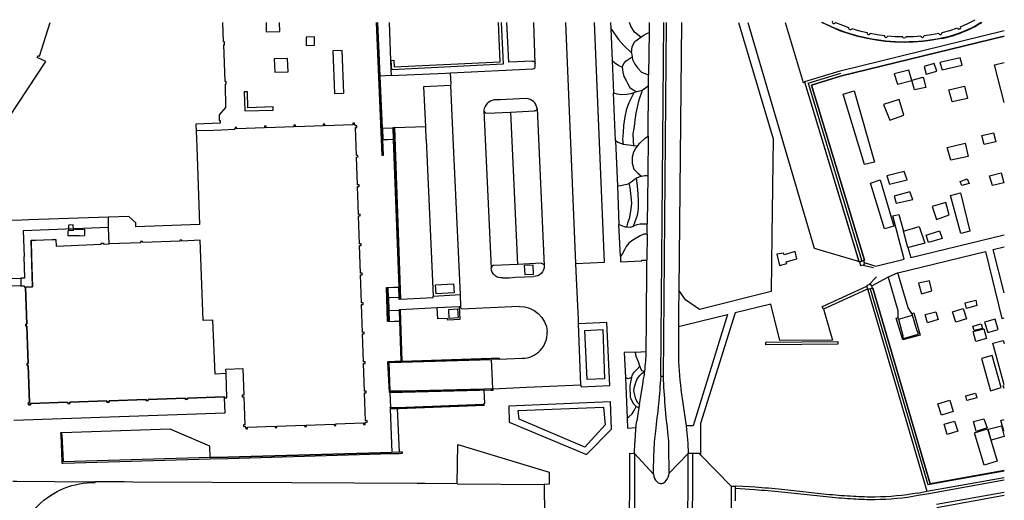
# Model space of a CAD drawing. Header units: metres. Extents: x 256351 to 256908, y 533292 to 533854.
# Tile 15 of 15: x 256723 to 256907, y 533764 to 533854. Entities that reach past the tile are written whole.
import ezdxf

# ---------------------------------------------------------------- set-up
doc = ezdxf.new("R2010")
doc.units = ezdxf.units.M
doc.header["$LTSCALE"] = 0.5
for name, color, linetype in [('G_BTD', 84, 'Continuous'), ('G_GBIP1', 8, 'Continuous'), ('G_OTD', 8, 'Continuous'), ('G_OWG', 9, 'Continuous'), ('G_PND', 1, 'Continuous'), ('G_SHD', 12, 'Continuous'), ('G_VGO', 84, 'Continuous'), ('G_WGD', 8, 'Continuous'), ('L_SHD', 12, 'RASTER')]:
    doc.layers.add(name, color=color, linetype=linetype)
doc.linetypes.add('RASTER', pattern='A,4,-1,[4,TOPOCAD.SHX,S=0.5,R=0,X=-0.5,Y=0],-1', length=6)

msp = doc.modelspace()

# ---------------------------------------------------------------- linework, layer by layer
at = {"layer": 'G_BTD'}
for points in [[(256833.834, 533852.305), (256834.406, 533851.525), (256835.278, 533850.257), (256836.308, 533849.187), (256837.734, 533847.761)], [(256839.438, 533850.693), (256838.289, 533851.644), (256837.615, 533852.793), (256837.349, 533853.459)], [(256866.41, 533853.459), (256869.756, 533842.244), (256870.104, 533842.345)], [(256837.734, 533847.761), (256837.813, 533848.95), (256838.368, 533849.9), (256839.438, 533850.693)], [(256839.438, 533850.693), (256840.072, 533851.168), (256840.706, 533851.485), (256840.987, 533851.574)], [(256870.104, 533842.345), (256870.072, 533842.452), (256876.679, 533844.447), (256907.272, 533851.938)], [(256881.028, 533809.021), (256881.193, 533809.076), (256871.318, 533841.784), (256876.943, 533843.483), (256907.272, 533850.909)], [(256835.991, 533845.106), (256836.308, 533845.78), (256836.744, 533846.295), (256837.259, 533846.691), (256837.826, 533847.069)], [(256837.734, 533847.761), (256837.826, 533847.069)], [(256837.826, 533847.069), (256837.893, 533846.572), (256838.368, 533845.7), (256838.923, 533844.908), (256839.596, 533844.195), (256840.547, 533843.799), (256840.916, 533843.655)], [(256895.687, 533844.6), (256899.43, 533845.467), (256899.104, 533846.877), (256895.308, 533845.956), (256895.687, 533844.6)], [(256835.991, 533845.106), (256835.357, 533845.383), (256834.525, 533845.899), (256834.089, 533846.278)], [(256835.991, 533845.106), (256836.11, 533844.155), (256836.308, 533843.402), (256836.704, 533842.61), (256837.021, 533841.976), (256837.378, 533841.342), (256838.012, 533840.906), (256838.685, 533840.51)], [(256892.737, 533843.838), (256894.711, 533844.383), (256894.223, 533845.793), (256892.367, 533845.238), (256892.737, 533843.838)], [(256907.272, 533838.548), (256905.504, 533845.522), (256907.272, 533846.015)], [(256887.39, 533841.942), (256890.04, 533842.616), (256889.505, 533844.545), (256886.739, 533843.84), (256887.39, 533841.942)], [(256890.556, 533840.879), (256890.067, 533842.701), (256892.175, 533843.22), (256892.65, 533841.346), (256890.556, 533840.879)], [(256840.898, 533841.617), (256840.31, 533841.183), (256839.676, 533840.787)], [(256880.285, 533808.807), (256880.221, 533808.836), (256870.104, 533842.345)], [(256897.586, 533838.634), (256896.935, 533840.858), (256899.863, 533841.563), (256900.46, 533839.285), (256897.586, 533838.634)], [(256834.34, 533840.325), (256835, 533840.114), (256835.872, 533839.995), (256836.823, 533840.074), (256837.655, 533840.193), (256838.193, 533840.359)], [(256836.213, 533830.687), (256836.11, 533831.674), (256836.228, 533832.902), (256836.308, 533834.249), (256836.506, 533835.834), (256836.823, 533837.34), (256837.259, 533838.489), (256838.193, 533840.359)], [(256839.676, 533840.787), (256839.042, 533838.766), (256838.764, 533837.657), (256838.527, 533836.508), (256838.368, 533835.2), (256838.21, 533834.012), (256837.972, 533832.664), (256838.051, 533831.396), (256838.083, 533830.402)], [(256838.685, 533840.51), (256838.193, 533840.359)], [(256839.676, 533840.787), (256838.685, 533840.51)], [(256881.207, 533826.92), (256877.248, 533840.098), (256879.255, 533840.695), (256883.051, 533827.408), (256881.207, 533826.92)], [(256885.926, 533835.217), (256888.583, 533836.139), (256887.657, 533839.064), (256884.787, 533838.146), (256885.926, 533835.217)], [(256838.879, 533830.467), (256839.256, 533830.909), (256840.302, 533831.923), (256840.814, 533832.253)], [(256903.551, 533830.662), (256903.124, 533832.369), (256905.287, 533832.831), (256905.735, 533831.184), (256903.551, 533830.662)], [(256836.213, 533830.687), (256835.23, 533831.067), (256834.72, 533831.349)], [(256838.083, 533830.402), (256837.227, 533830.529), (256836.213, 533830.687)], [(256838.879, 533830.467), (256838.527, 533830.053), (256838.115, 533829.229), (256837.829, 533828.31), (256837.829, 533827.169), (256838.178, 533826.091), (256838.907, 533825.362), (256839.551, 533824.748)], [(256838.083, 533830.402), (256838.879, 533830.467)], [(256897.314, 533827.733), (256896.664, 533830.12), (256900.026, 533830.933), (256900.568, 533828.438), (256897.314, 533827.733)], [(256839.551, 533824.748), (256839.478, 533824.728), (256838.59, 533824.379)], [(256839.551, 533824.748), (256840.175, 533824.918), (256840.748, 533824.883)], [(256885.871, 533823.286), (256889.18, 533824.1), (256888.637, 533825.673), (256885.383, 533824.805), (256885.871, 533823.286)], [(256905.124, 533823.015), (256904.527, 533824.805), (256906.756, 533825.382), (256907.239, 533823.503), (256905.124, 533823.015)], [(256835.076, 533822.937), (256835.705, 533823.016), (256837.1, 533823.333), (256837.236, 533823.431)], [(256837.236, 533823.431), (256837.417, 533822.636), (256837.607, 533820.956), (256837.702, 533819.688), (256837.512, 533818.229), (256837.259, 533816.803), (256836.973, 533816.01), (256836.787, 533815.243)], [(256837.236, 533823.431), (256837.893, 533823.904), (256838.59, 533824.379)], [(256838.59, 533824.379), (256838.78, 533822.953), (256838.907, 533821.431), (256838.939, 533820.195), (256838.939, 533818.737), (256838.748, 533817.437), (256838.368, 533816.264), (256837.998, 533815.406)], [(256884.949, 533814.935), (256882.346, 533823.449), (256884.136, 533824.1), (256886.72, 533815.446), (256884.949, 533814.935)], [(256899.375, 533823.015), (256899.104, 533823.774), (256900.406, 533824.263), (256900.785, 533823.395), (256899.375, 533823.015)], [(256887.119, 533819.707), (256890.21, 533820.412), (256889.668, 533821.876), (256886.739, 533821.009), (256887.119, 533819.707)], [(256899.213, 533814.067), (256897.26, 533821.171), (256899.158, 533821.659), (256900.894, 533814.501), (256899.213, 533814.067)], [(256894.657, 533816.67), (256897.043, 533817.538), (256896.393, 533819.87), (256893.844, 533819.11), (256894.657, 533816.67)], [(256836.787, 533815.243), (256836.593, 533815.25), (256835.896, 533815.472), (256835.38, 533815.741)], [(256837.998, 533815.406), (256838.178, 533815.472), (256838.78, 533815.757), (256839.351, 533815.852), (256839.921, 533815.852), (256840.668, 533815.852)], [(256840.651, 533813.969), (256840.048, 533813.918), (256839.319, 533813.665), (256838.59, 533813.221), (256837.956, 533812.841), (256837.227, 533812.27), (256836.72, 533811.668), (256836.403, 533811.002), (256835.959, 533810.241), (256835.631, 533809.811)], [(256837.998, 533815.406), (256837.481, 533815.218), (256836.787, 533815.243)], [(256888.465, 533814.534), (256891.403, 533815.368), (256892.488, 533812.277), (256889.407, 533811.456), (256889.329, 533811.441)], [(256893.173, 533812.422), (256892.701, 533813.772), (256895.223, 533814.569), (256895.687, 533813.145), (256893.173, 533812.422)], [(256890.073, 533799.16), (256889.34, 533800.204), (256887.411, 533806.703)], [(256885.613, 533805.947), (256887.448, 533799.678), (256887.442, 533798.387)], [(256891.826, 533802.842), (256893.78, 533803.356), (256893.349, 533805.256), (256891.312, 533804.794), (256891.826, 533802.842)], [(256881.827, 533803.582), (256881.867, 533803.593)], [(256881.827, 533803.582), (256892.88, 533765.956)], [(256882.615, 533803.824), (256882.785, 533803.869), (256893.449, 533767.341), (256907.272, 533769.85)], [(256901.979, 533801.599), (256902.205, 533800.616), (256900.255, 533800.104), (256899.982, 533801.14), (256901.979, 533801.599)], [(256805.558, 533800.393), (256805.67, 533798.039), (256803.397, 533797.92), (256803.39, 533798.229), (256801.57, 533798.135), (256801.457, 533800.192)], [(256892.955, 533797.411), (256892.568, 533798.954), (256894.523, 533799.444), (256894.96, 533798.034), (256892.955, 533797.411)], [(256898.266, 533797.55), (256897.665, 533799.474), (256899.62, 533800.096), (256900.234, 533798.164), (256898.266, 533797.55)], [(256901.677, 533795.969), (256901.463, 533796.773), (256903.023, 533797.187), (256903.227, 533796.342), (256901.677, 533795.969)], [(256905.606, 533798.054), (256903.644, 533797.499), (256904.219, 533795.578), (256906.144, 533796.155), (256905.606, 533798.054)], [(256902.025, 533793.924), (256901.503, 533795.754), (256903.466, 533796.291), (256903.963, 533794.477), (256902.025, 533793.924)], [(256907.316, 533785.82), (256905.151, 533793.593), (256907.134, 533794.087), (256907.272, 533793.531)], [(256839.25, 533789.301), (256839.034, 533790.144), (256838.59, 533791.127), (256838.49, 533791.952)], [(256904.741, 533784.726), (256906.757, 533785.318), (256905.036, 533791.28), (256903.081, 533790.74), (256904.741, 533784.726)], [(256837.702, 533787.228), (256837.893, 533787.703), (256838.241, 533788.211), (256838.685, 533788.718), (256839.25, 533789.301)], [(256839.25, 533789.301), (256839.319, 533789.035), (256839.604, 533788.496), (256840.196, 533788.392)], [(256837.702, 533787.228), (256837.1, 533786.943), (256836.57, 533787.184)], [(256837.702, 533787.228), (256837.512, 533786.309), (256837.417, 533785.675), (256837.417, 533784.977), (256837.481, 533784.058), (256837.481, 533783.519), (256837.766, 533782.822), (256838.115, 533782.283), (256838.59, 533781.776)], [(256900.335, 533782.915), (256900.108, 533783.786), (256901.933, 533784.258), (256902.204, 533783.407), (256900.335, 533782.915)], [(256907.272, 533785.116), (256907.127, 533785.668), (256907.272, 533785.706)], [(256895.564, 533780.176), (256894.905, 533782.278), (256897.141, 533782.965), (256897.784, 533780.872), (256895.564, 533780.176)], [(256836.911, 533779.637), (256837.227, 533779.842), (256837.861, 533780.444), (256838.241, 533781.047), (256838.59, 533781.776)], [(256838.59, 533781.776), (256839.1, 533781.578)], [(256896.67, 533776.571), (256896.088, 533778.479), (256898.036, 533779.073), (256898.636, 533777.201), (256896.67, 533776.571)], [(256902.045, 533777.104), (256901.56, 533778.983), (256903.517, 533779.488), (256904.089, 533777.796), (256902.045, 533777.104)], [(256907.272, 533777.24), (256907.212, 533777.224), (256906.681, 533779.193), (256907.272, 533779.353)], [(256903.554, 533770.835), (256901.775, 533776.863), (256904.198, 533777.59), (256906.008, 533771.559), (256903.554, 533770.835)], [(256904.881, 533775.495), (256904.289, 533777.562), (256906.773, 533778.191), (256907.282, 533776.183), (256904.881, 533775.495)]]:
    msp.add_lwpolyline(points, dxfattribs=at)
at = {"layer": 'G_GBIP1'}
for points in [[(256873.349, 533853.389), (256873.228, 533853.459)], [(256876.636, 533851.915), (256873.349, 533853.389)], [(256875.803, 533853.437), (256877.079, 533852.922), (256878.245, 533852.51)], [(256878.845, 533852.317), (256880.295, 533851.891), (256881.686, 533851.561)], [(256895.695, 533851.566), (256897.136, 533851.974), (256898.56, 533852.444)], [(256899.149, 533852.664), (256900.528, 533853.271), (256901.847, 533853.972)], [(256878.337, 533851.32), (256876.636, 533851.915)], [(256879.958, 533850.85), (256878.337, 533851.32)], [(256881.71, 533850.434), (256879.958, 533850.85)], [(256883.422, 533850.124), (256881.71, 533850.434)], [(256882.303, 533851.433), (256883.594, 533851.201), (256884.927, 533851.03)], [(256885.553, 533850.967), (256886.947, 533850.864), (256888.336, 533850.82)], [(256888.966, 533850.812), (256890.356, 533850.837), (256891.704, 533850.965)], [(256892.332, 533851.016), (256893.714, 533851.226), (256895.074, 533851.46)], [(256895.588, 533850.454), (256893.855, 533850.139)], [(256885.153, 533849.909), (256883.422, 533850.124)], [(256886.844, 533849.773), (256885.153, 533849.909)], [(256888.636, 533849.721), (256886.844, 533849.773)], [(256890.328, 533849.775), (256888.636, 533849.721)], [(256892.122, 533849.907), (256890.328, 533849.775)], [(256893.855, 533850.139), (256892.122, 533849.907)], [(256724.582, 533804.072), (256725.914, 533804.12), (256725.607, 533812.825), (256730.262, 533812.941), (256730.293, 533811.725), (256738.73, 533812.062), (256738.728, 533812.262), (256739.128, 533812.278), (256739.13, 533812.078), (256740.179, 533812.12), (256740.098, 533815.188), (256724.142, 533814.594), (256724.331, 533809.758), (256724.246, 533809.755), (256724.375, 533805.758), (256723.681, 533805.734), (256723.729, 533804.328)], [(256723.729, 533804.328), (256721.517, 533804.259)], [(256722.431, 533779.238), (256761.829, 533780.63), (256761.752, 533783.387), (256761.742, 533783.609), (256754.818, 533783.364), (256754.827, 533783.133), (256754.429, 533783.118), (256754.42, 533783.35), (256747.499, 533783.105), (256747.506, 533782.877), (256747.107, 533782.864), (256747.102, 533783.091), (256740.178, 533782.846), (256740.188, 533782.624), (256739.777, 533782.606), (256739.767, 533782.831), (256732.845, 533782.587), (256732.852, 533782.36), (256732.465, 533782.348), (256732.448, 533782.573), (256725.53, 533782.329), (256725.534, 533782.112), (256725.132, 533782.105), (256725.125, 533782.505), (256725.338, 533782.509), (256725.101, 533789.429), (256724.886, 533789.423), (256724.871, 533789.823), (256725.092, 533789.831), (256724.858, 533796.756), (256724.629, 533796.748), (256724.613, 533797.141), (256724.833, 533797.15), (256724.582, 533804.072)], [(256723.729, 533804.328), (256724.356, 533804.334), (256724.362, 533804.067), (256724.582, 533804.072)]]:
    msp.add_lwpolyline(points, dxfattribs=at)
for points in [[(256875.225, 533853.687, 1.0025527), (256875.803, 533853.437)], [(256878.245, 533852.51, 0.9979369), (256878.845, 533852.317)], [(256898.56, 533852.444, 1.0694224), (256899.149, 533852.664)], [(256899.209, 533851.505, 0.04024), (256902.691, 533853.189)], [(256902.691, 533853.189, 0.0056242), (256903.138, 533853.459, 0.0056242)], [(256881.686, 533851.561, 1.001883), (256882.303, 533851.433)], [(256884.927, 533851.03, 1.0557169), (256885.553, 533850.967)], [(256888.966, 533850.812, -0.9999938), (256888.336, 533850.82)], [(256891.704, 533850.965, 0.9981695), (256892.332, 533851.016)], [(256895.074, 533851.46, 1.0082559), (256895.695, 533851.566)], [(256895.588, 533850.454, 0.0416403), (256899.209, 533851.505)]]:
    msp.add_lwpolyline(points, format="xyb", dxfattribs=at)
at = {"layer": 'G_OTD'}
msp.add_lwpolyline([(256803.596, 533799.896), (256805.258, 533800.016), (256805.362, 533798.351), (256803.696, 533798.234), (256803.596, 533799.896)], dxfattribs=at)
at = {"layer": 'G_OWG'}
for points in [[(256832.387, 533796.147), (256832.647, 533786.931), (256829.419, 533786.826), (256829.002, 533795.965), (256832.387, 533796.147)], [(256839.196, 533782.171), (256838.875, 533782.473), (256838.527, 533783.139), (256838.336, 533783.931), (256838.178, 533784.787), (256838.305, 533785.453), (256838.495, 533786.277), (256838.78, 533786.974), (256839.287, 533787.577), (256839.699, 533787.989), (256840.196, 533788.392)], [(256816.572, 533781.047), (256832.506, 533781.684), (256832.768, 533778.347), (256828.982, 533774.185), (256816.759, 533779.397), (256816.572, 533781.047)]]:
    msp.add_lwpolyline(points, dxfattribs=at)
at = {"layer": 'G_PND'}
for points in [[(256721.535, 533835.782), (256728.403, 533846.192), (256726.78, 533846.924), (256726.944, 533847.282), (256727.207, 533847.161), (256729.182, 533853.459)], [(256761.558, 533849.271), (256761.758, 533849.278), (256761.74, 533849.816), (256761.545, 533849.814), (256761.413, 533853.459)], [(256875.803, 533853.437), (256877.079, 533852.922), (256878.245, 533852.51)], [(256878.845, 533852.317), (256880.295, 533851.891), (256881.686, 533851.561)], [(256895.695, 533851.566), (256897.136, 533851.974), (256898.56, 533852.444)], [(256899.149, 533852.664), (256900.528, 533853.271), (256901.847, 533853.972)], [(256882.303, 533851.433), (256883.594, 533851.201), (256884.927, 533851.03)], [(256885.553, 533850.967), (256886.947, 533850.864), (256888.336, 533850.82)], [(256888.966, 533850.812), (256890.356, 533850.837), (256891.704, 533850.965)], [(256892.332, 533851.016), (256893.714, 533851.226), (256895.074, 533851.46)], [(256761.558, 533849.271), (256761.802, 533842.498), (256761.989, 533842.5), (256762.002, 533841.959), (256761.828, 533841.955), (256761.933, 533837.613), (256760.712, 533836.239), (256760.75, 533835.173), (256760.935, 533835.17), (256760.952, 533834.636), (256756.399, 533834.49), (256756.444, 533833.217)], [(256762.031, 533787.916), (256762.008, 533788.765), (256765.172, 533788.878), (256765.35, 533783.886), (256765.05, 533783.875), (256765.059, 533783.626), (256765.061, 533783.575), (256765.295, 533783.584), (256765.36, 533783.586), (256765.547, 533778.39), (256765.247, 533778.379), (256765.258, 533778.079), (256765.558, 533778.09), (256765.564, 533777.921), (256765.713, 533777.927), (256765.724, 533777.627), (256766.024, 533777.637), (256766.013, 533777.937), (256771.21, 533778.124), (256771.22, 533777.824), (256771.52, 533777.835), (256771.509, 533778.134), (256776.706, 533778.321), (256776.717, 533778.021), (256777.017, 533778.032), (256777.006, 533778.332), (256782.203, 533778.518), (256782.213, 533778.218), (256782.513, 533778.229), (256782.502, 533778.529), (256787.699, 533778.715), (256787.71, 533778.415), (256788.01, 533778.426), (256787.999, 533778.726), (256788.077, 533778.729), (256788.073, 533778.834), (256788.373, 533778.845), (256788.362, 533779.145), (256788.063, 533779.134), (256787.886, 533784.331), (256788.186, 533784.342), (256788.176, 533784.641), (256787.876, 533784.631), (256787.7, 533789.828), (256788, 533789.838), (256787.99, 533790.138), (256787.69, 533790.128), (256787.514, 533795.325), (256787.814, 533795.335), (256787.803, 533795.635), (256787.504, 533795.625), (256787.327, 533800.822), (256787.627, 533800.832), (256787.617, 533801.132), (256787.317, 533801.122), (256787.14, 533806.355), (256787.44, 533806.366), (256787.429, 533806.666), (256787.129, 533806.655), (256786.945, 533811.852), (256787.245, 533811.862), (256787.234, 533812.162), (256786.934, 533812.152), (256786.75, 533817.348), (256787.05, 533817.359), (256787.039, 533817.659), (256786.74, 533817.648), (256786.555, 533822.845), (256786.855, 533822.856), (256786.845, 533823.155), (256786.545, 533823.145), (256786.361, 533828.342), (256786.66, 533828.352), (256786.65, 533828.652), (256786.35, 533828.641), (256786.165, 533833.862), (256786.465, 533833.873), (256786.454, 533834.173), (256786.154, 533834.162), (256786.147, 533834.377), (256785.988, 533834.372), (256785.978, 533834.672), (256785.678, 533834.661), (256785.689, 533834.361), (256780.492, 533834.177), (256780.481, 533834.477), (256780.181, 533834.466), (256780.192, 533834.166), (256774.995, 533833.982), (256774.985, 533834.282), (256774.685, 533834.272), (256774.695, 533833.972), (256769.499, 533833.788), (256769.488, 533834.087), (256769.188, 533834.077), (256769.199, 533833.777), (256764.002, 533833.593), (256763.992, 533833.893), (256763.692, 533833.882), (256763.702, 533833.582), (256763.602, 533833.579), (256763.607, 533833.459), (256761.189, 533833.378), (256759.664, 533833.316), (256756.444, 533833.217)], [(256756.444, 533833.217), (256756.549, 533830.233), (256757.06, 533815.758), (256745.183, 533815.339), (256745.152, 533816.055), (256743.866, 533817.255), (256740.047, 533817.123)], [(256740.047, 533817.123), (256725.217, 533816.612), (256723.909, 533816.567), (256714.515, 533816.243), (256714.894, 533805.606)], [(256740.098, 533815.188), (256740.047, 533817.123)], [(256740.179, 533812.12), (256740.098, 533815.188)], [(256725.607, 533812.825), (256725.711, 533809.679), (256725.914, 533804.12), (256724.582, 533804.072)], [(256725.607, 533812.825), (256726.503, 533812.847)], [(256726.503, 533812.847), (256729.562, 533812.923)], [(256729.562, 533812.923), (256730.262, 533812.941)], [(256730.262, 533812.941), (256730.293, 533811.725)], [(256730.293, 533811.725), (256731.65, 533811.779)], [(256731.65, 533811.779), (256738.73, 533812.062)], [(256738.728, 533812.262), (256739.128, 533812.278)], [(256738.73, 533812.062), (256738.728, 533812.262)], [(256739.128, 533812.278), (256739.13, 533812.078)], [(256739.13, 533812.078), (256740.179, 533812.12)], [(256762.031, 533787.916), (256759.973, 533787.833), (256759.566, 533797.925), (256757.767, 533797.852), (256757.17, 533812.8), (256753.766, 533812.664), (256753.762, 533812.824), (256753.38, 533812.815), (256753.383, 533812.649), (256746.46, 533812.372), (256746.452, 533812.568), (256746.056, 533812.552), (256746.064, 533812.356), (256740.179, 533812.12)], [(256724.582, 533804.072), (256724.833, 533797.15), (256724.613, 533797.141), (256724.629, 533796.748), (256724.858, 533796.756), (256725.092, 533789.831), (256724.871, 533789.823), (256724.886, 533789.423), (256725.101, 533789.429), (256725.338, 533782.509), (256725.125, 533782.505), (256725.132, 533782.105), (256725.534, 533782.112), (256725.53, 533782.329), (256732.448, 533782.573), (256732.465, 533782.348), (256732.852, 533782.36), (256732.845, 533782.587), (256739.767, 533782.831), (256739.777, 533782.606), (256740.188, 533782.624), (256740.178, 533782.846), (256747.102, 533783.091), (256747.107, 533782.864), (256747.506, 533782.877), (256747.499, 533783.105), (256754.42, 533783.35), (256754.429, 533783.118), (256754.827, 533783.133), (256754.818, 533783.364), (256761.742, 533783.609), (256761.752, 533783.387), (256762.155, 533783.398), (256762.031, 533787.916)], [(256887.533, 533798.075), (256888.399, 533795.066), (256888.293, 533795.036), (256888.453, 533794.48), (256891.304, 533795.298), (256891.14, 533795.853), (256891.035, 533795.825), (256890.169, 533798.834)], [(256887.533, 533798.075), (256890.169, 533798.834)]]:
    msp.add_lwpolyline(points, dxfattribs=at)
for points in [[(256875.225, 533853.687, 1.0025527), (256875.803, 533853.437)], [(256878.245, 533852.51, 0.9979369), (256878.845, 533852.317)], [(256898.56, 533852.444, 1.0694224), (256899.149, 533852.664)], [(256881.686, 533851.561, 1.001883), (256882.303, 533851.433)], [(256884.927, 533851.03, 1.0557169), (256885.553, 533850.967)], [(256888.966, 533850.812, -0.9999938), (256888.336, 533850.82)], [(256891.704, 533850.965, 0.9981695), (256892.332, 533851.016)], [(256895.074, 533851.46, 1.0082559), (256895.695, 533851.566)]]:
    msp.add_lwpolyline(points, format="xyb", dxfattribs=at)
at = {"layer": 'G_SHD'}
for points in [[(256790.064, 533853.459), (256791.093, 533828.672), (256791.407, 533828.687), (256791.288, 533831.544)], [(256790.794, 533843.443), (256790.378, 533853.459)], [(256792.946, 533844.645), (256792.856, 533846.384), (256793.355, 533846.41), (256793.42, 533845.169), (256813.211, 533846.132), (256812.889, 533853.459)], [(256813.389, 533853.459), (256813.732, 533845.657), (256792.946, 533844.645)], [(256791.198, 533833.712), (256790.794, 533843.443)], [(256791.198, 533833.712), (256791.288, 533831.544)], [(256793.456, 533833.788), (256793.145, 533833.777)], [(256793.145, 533833.777), (256793.217, 533831.622)], [(256793.456, 533833.788), (256794.585, 533801.794)], [(256793.217, 533831.622), (256794.252, 533804.076)], [(256868.253, 533810.738), (256866.209, 533810.067), (256866.1, 533810.41), (256864.834, 533810.238), (256865.339, 533808.086), (256866.689, 533808.446), (256866.595, 533808.773), (256868.611, 533809.368), (256868.253, 533810.738)], [(256880.285, 533808.807), (256880.714, 533808.931), (256881.028, 533809.021)], [(256880.285, 533808.807), (256880.487, 533808.089), (256881.243, 533808.275), (256881.124, 533808.69)], [(256881.028, 533809.021), (256881.124, 533808.69)], [(256882.492, 533804.222), (256882.376, 533804.599), (256881.628, 533804.368), (256881.671, 533804.23)], [(256792.482, 533797.646), (256792.15, 533797.633), (256791.987, 533803.996), (256792.264, 533804.006)], [(256792.333, 533802.066), (256792.264, 533804.006)], [(256794.309, 533802.103), (256794.252, 533804.076)], [(256873.55, 533799.971), (256873.3, 533800.406), (256873.379, 533800.442), (256881.671, 533804.23)], [(256881.819, 533803.748), (256881.448, 533803.579), (256873.55, 533799.971)], [(256881.819, 533803.748), (256881.671, 533804.23)], [(256881.867, 533803.593), (256881.819, 533803.748)], [(256882.305, 533803.728), (256881.867, 533803.593)], [(256882.615, 533803.824), (256882.305, 533803.728)], [(256882.492, 533804.222), (256882.615, 533803.824)], [(256792.333, 533802.066), (256792.4, 533799.7)], [(256794.585, 533801.794), (256794.339, 533801.78), (256794.309, 533802.103)], [(256792.4, 533799.7), (256792.482, 533797.646)], [(256794.512, 533799.85), (256794.35, 533799.842), (256794.337, 533799.742)], [(256794.337, 533799.742), (256794.418, 533797.724)], [(256794.512, 533799.85), (256794.857, 533790.264), (256811.542, 533790.777), (256813.005, 533790.815), (256813.01, 533790.621)], [(256792.685, 533784.426), (256792.516, 533784.422), (256792.251, 533790.131), (256794.712, 533790.257), (256794.474, 533797.726), (256794.418, 533797.724)], [(256876.238, 533793.391), (256862.82, 533793.317), (256862.818, 533793.817), (256876.236, 533793.891), (256876.238, 533793.391)], [(256811.501, 533785.083), (256810.191, 533785.051), (256794.939, 533784.673), (256792.677, 533784.617), (256792.457, 533789.993), (256794.718, 533790.062), (256811.607, 533790.578)], [(256813.01, 533790.621), (256811.607, 533790.578)], [(256810.201, 533784.861), (256792.685, 533784.426)], [(256810.201, 533784.861), (256811.506, 533784.893)], [(256811.506, 533784.893), (256811.501, 533785.083)], [(256792.801, 533781.584), (256792.621, 533781.577), (256792.63, 533781.338)], [(256792.63, 533781.338), (256793.989, 533781.394)], [(256792.801, 533781.584), (256793.979, 533781.626), (256810.165, 533782.206)], [(256793.989, 533781.394), (256810.167, 533782.05), (256810.165, 533782.206)], [(256731.362, 533776.87), (256731.121, 533776.863), (256731.144, 533776.483), (256731.368, 533771.429), (256731.374, 533771.199), (256731.62, 533771.206), (256759.076, 533772.006), (256762.378, 533772.102), (256792.951, 533772.993), (256794.343, 533773.033), (256794.984, 533773.052), (256794.977, 533773.286), (256794.336, 533773.267)], [(256759.069, 533772.24), (256731.613, 533771.44), (256731.389, 533776.494), (256731.362, 533776.87)], [(256759.069, 533772.24), (256762.371, 533772.336), (256792.944, 533773.227)], [(256794.336, 533773.267), (256792.944, 533773.227)]]:
    msp.add_lwpolyline(points, dxfattribs=at)
at = {"layer": 'G_VGO'}
for points in [[(256907.272, 533850.909), (256876.943, 533843.483), (256871.318, 533841.784), (256881.193, 533809.076), (256880.714, 533808.931), (256880.234, 533808.792), (256870.104, 533842.345), (256870.072, 533842.452), (256876.679, 533844.447), (256907.272, 533851.938)], [(256882.305, 533803.728), (256881.827, 533803.581), (256892.88, 533765.956), (256907.272, 533768.556)], [(256907.272, 533769.85), (256893.449, 533767.341), (256882.783, 533803.876), (256882.305, 533803.728)]]:
    msp.add_lwpolyline(points, dxfattribs=at)
at = {"layer": 'G_WGD'}
for points in [[(256769.515, 533853.459), (256769.532, 533851.718)], [(256769.532, 533851.718), (256772.032, 533851.742), (256772.016, 533853.459)], [(256792.446, 533853.459), (256792.808, 533844.639)], [(256819.213, 533846.236), (256814.79, 533846.03), (256814.468, 533853.459)], [(256819.74, 533845.769), (256819.451, 533853.459)], [(256827.307, 533808.47), (256825.425, 533853.459)], [(256827.307, 533808.47), (256832.69, 533808.698), (256830.783, 533853.459)], [(256833.785, 533853.459), (256833.834, 533852.305)], [(256833.834, 533852.305), (256834.089, 533846.278)], [(256841.004, 533853.459), (256840.987, 533851.574)], [(256843.18, 533787.39), (256843.769, 533853.459)], [(256843.667, 533787.385), (256844.246, 533853.459)], [(256857.713, 533853.459), (256864.164, 533831.72), (256863.917, 533813.675), (256863.774, 533803.226), (256850.434, 533799.879), (256847.783, 533801.693), (256846.56, 533803.472)], [(256847.027, 533853.459), (256846.56, 533803.472)], [(256859.418, 533853.459), (256871.843, 533811.328), (256879.825, 533808.944), (256880.285, 533808.807)], [(256776.947, 533850.743), (256776.961, 533849.184), (256778.556, 533849.197), (256778.517, 533850.782), (256776.947, 533850.743)], [(256840.987, 533851.574), (256840.916, 533843.655)], [(256771.109, 533844.153), (256773.625, 533844.262), (256773.52, 533846.747), (256771.009, 533846.646), (256771.109, 533844.153)], [(256781.969, 533848.157), (256782.246, 533840.198), (256783.992, 533840.242), (256783.728, 533848.21), (256781.969, 533848.157)], [(256803.917, 533844.062), (256819.292, 533844.824)], [(256819.756, 533845.335), (256819.74, 533845.769)], [(256834.089, 533846.278), (256834.34, 533840.325)], [(256792.853, 533843.54), (256790.794, 533843.443)], [(256792.946, 533844.645), (256792.808, 533844.639)], [(256792.808, 533844.639), (256792.853, 533843.54)], [(256792.853, 533843.54), (256803.025, 533844.018), (256803.917, 533844.062)], [(256804.009, 533841.754), (256804.018, 533842.026), (256803.917, 533844.062)], [(256840.898, 533841.617), (256840.916, 533843.655)], [(256799.295, 533833.982), (256798.96, 533841.525), (256804.009, 533841.754)], [(256804.433, 533831.839), (256804.009, 533841.754)], [(256840.814, 533832.253), (256840.898, 533841.617)], [(256765.512, 533836.942), (256770.798, 533837.084), (256770.788, 533837.695), (256766.07, 533837.536), (256766.007, 533840.511), (256765.409, 533840.486), (256765.512, 533836.942)], [(256834.72, 533831.349), (256834.34, 533840.325)], [(256818.058, 533839.251), (256814.407, 533839.099), (256813.277, 533839.034), (256812.087, 533838.989)], [(256810.157, 533837.029), (256811.532, 533807.6)], [(256810.687, 533836.542), (256815.133, 533836.743)], [(256815.133, 533836.743), (256819.594, 533836.945)], [(256815.133, 533836.743), (256816.461, 533808.309)], [(256820.1, 533837.424), (256821.44, 533808.041)], [(256799.295, 533833.982), (256793.456, 533833.788)], [(256799.401, 533831.608), (256799.295, 533833.982)], [(256791.198, 533833.712), (256793.145, 533833.777)], [(256840.814, 533832.253), (256840.748, 533824.883)], [(256793.217, 533831.622), (256792.253, 533831.583), (256791.288, 533831.544)], [(256799.401, 533831.608), (256800.698, 533802.404)], [(256805.78, 533802.664), (256804.433, 533831.839)], [(256834.72, 533831.349), (256835.076, 533822.937)], [(256840.748, 533824.883), (256840.668, 533815.852)], [(256835.076, 533822.937), (256835.38, 533815.741)], [(256881.124, 533808.69), (256883.311, 533807.964), (256888.644, 533809.268), (256886.52, 533817.38), (256887.596, 533817.648), (256888.465, 533814.534)], [(256733.521, 533814.798), (256733.485, 533815.69), (256732.608, 533815.652), (256732.614, 533814.611)], [(256835.631, 533809.811), (256835.38, 533815.741)], [(256840.651, 533813.969), (256840.668, 533815.852)], [(256734.584, 533813.667), (256732.564, 533813.613), (256732.536, 533814.559)], [(256732.536, 533814.559), (256732.614, 533814.559)], [(256733.527, 533814.648), (256732.614, 533814.611)], [(256732.614, 533814.559), (256732.614, 533814.611)], [(256733.521, 533814.798), (256735.581, 533814.852), (256735.605, 533813.684)], [(256733.527, 533814.648), (256733.521, 533814.798)], [(256734.584, 533813.667), (256735.605, 533813.684)], [(256840.651, 533813.969), (256840.607, 533809.076)], [(256889.329, 533811.441), (256888.465, 533814.534)], [(256889.329, 533811.441), (256889.853, 533809.563), (256907.272, 533813.822)], [(256887.411, 533806.703), (256903.791, 533810.711), (256906.85, 533798.197), (256907.272, 533798.304)], [(256907.272, 533802.998), (256905.238, 533811.065), (256907.272, 533811.563)], [(256816.461, 533808.309), (256812.035, 533808.106)], [(256820.92, 533808.514), (256816.461, 533808.309)], [(256819.377, 533808.161), (256817.693, 533808.089), (256817.781, 533806.414), (256819.43, 533806.472), (256819.377, 533808.161)], [(256827.82, 533797.229), (256827.791, 533798.026), (256827.398, 533807.061), (256827.307, 533808.47)], [(256835.631, 533809.811), (256835.674, 533808.793), (256839.669, 533808.98), (256839.67, 533809.069), (256840.607, 533809.076)], [(256840.457, 533792.055), (256840.462, 533792.97), (256840.515, 533796.974), (256840.607, 533809.076)], [(256887.411, 533806.703), (256885.613, 533805.947)], [(256714.894, 533805.606), (256721.483, 533805.848), (256721.49, 533805.658), (256723.681, 533805.734), (256723.729, 533804.328), (256724.356, 533804.334), (256724.362, 533804.067), (256724.582, 533804.072)], [(256801.218, 533802.824), (256801.137, 533804.496), (256804.494, 533804.655), (256804.599, 533802.985), (256801.218, 533802.824)], [(256813.679, 533805.773), (256814.87, 533805.821), (256816.089, 533805.905), (256819.435, 533806.05)], [(256885.613, 533805.947), (256882.492, 533804.222)], [(256792.264, 533804.006), (256793.258, 533804.041), (256794.252, 533804.076)], [(256800.698, 533802.404), (256805.78, 533802.664)], [(256805.876, 533800.409), (256805.78, 533802.664)], [(256846.56, 533803.472), (256846.5, 533799.499), (256846.502, 533797.97), (256846.493, 533796.69)], [(256794.309, 533802.103), (256792.333, 533802.066)], [(256794.585, 533801.794), (256800.711, 533802.14), (256800.698, 533802.404)], [(256873.55, 533799.971), (256873.653, 533799.745), (256875.225, 533794.185), (256865.384, 533794.131), (256863.703, 533800.896), (256857.073, 533799.276), (256850.624, 533778.596), (256850.624, 533772.791)], [(256792.4, 533799.7), (256794.337, 533799.742)], [(256801.457, 533800.192), (256794.512, 533799.85)], [(256805.558, 533800.393), (256801.457, 533800.192)], [(256805.876, 533800.409), (256805.558, 533800.393)], [(256816.757, 533800.466), (256805.896, 533799.939), (256805.876, 533800.409)], [(256846.493, 533796.69), (256847.746, 533796.996), (256855.649, 533798.928), (256849.213, 533778.18), (256847.913, 533778.151)], [(256890.073, 533799.16), (256890.408, 533799.258), (256891.626, 533795.128), (256888.351, 533794.196), (256887.15, 533798.301), (256887.442, 533798.387)], [(256890.169, 533798.834), (256890.073, 533799.16)], [(256792.482, 533797.646), (256793.45, 533797.685), (256794.418, 533797.724)], [(256828.285, 533785.776), (256828.298, 533785.454), (256833.647, 533785.688), (256833.129, 533797.47), (256827.82, 533797.229)], [(256828.285, 533785.776), (256827.82, 533797.229)], [(256887.533, 533798.075), (256887.442, 533798.387)], [(256846.493, 533796.69), (256846.46, 533791.958)], [(256838.49, 533791.952), (256836.36, 533791.84), (256836.57, 533787.184)], [(256838.49, 533791.952), (256840.457, 533792.055)], [(256811.501, 533785.083), (256811.78, 533785.09), (256811.84, 533785.093), (256811.719, 533787.954), (256811.607, 533790.578)], [(256813.01, 533790.621), (256817.322, 533790.777)], [(256836.57, 533787.184), (256836.911, 533779.637)], [(256843.667, 533787.385), (256843.18, 533787.39)], [(256792.801, 533781.584), (256792.685, 533784.426)], [(256810.165, 533782.206), (256810.165, 533782.329), (256810.336, 533782.336), (256810.201, 533784.861)], [(256828.285, 533785.776), (256818.09, 533785.329), (256811.844, 533784.994), (256811.849, 533784.799), (256811.509, 533784.79), (256811.506, 533784.893)], [(256839.196, 533782.171), (256839.807, 533785.949)], [(256846.956, 533784.933), (256847.806, 533778.994), (256847.913, 533778.151)], [(256833.799, 533782.678), (256814.786, 533781.875), (256814.904, 533778.86), (256829.294, 533772.824), (256833.965, 533777.551), (256833.799, 533782.678)], [(256792.63, 533781.338), (256792.944, 533773.227)], [(256793.989, 533781.394), (256794.336, 533773.267)], [(256839.1, 533781.578), (256838.688, 533779.034)], [(256839.196, 533782.171), (256839.1, 533781.578)], [(256836.911, 533779.637), (256836.995, 533777.769), (256838.529, 533777.85)], [(256759.069, 533772.24), (256759.013, 533774.361), (256751.611, 533777.576), (256731.362, 533776.87)], [(256838.285, 533773.038), (256838.328, 533775.008)], [(256805.187, 533767.355), (256805.292, 533774.69), (256822.372, 533769.511), (256822.355, 533767.264), (256821.433, 533767.256)], [(256841.834, 533769.126), (256841.869, 533773.149)], [(256844.727, 533769.349), (256844.706, 533774.346)], [(256837.347, 533755.426), (256837.386, 533773.063), (256838.285, 533773.038)], [(256841.834, 533769.126), (256838.285, 533773.038)], [(256838.285, 533773.038), (256838.288, 533755.454)], [(256844.727, 533769.349), (256848.287, 533773.023)], [(256848.249, 533755.364), (256848.287, 533773.023)], [(256849.183, 533773.016), (256848.287, 533773.023)], [(256849.123, 533755.362), (256849.183, 533773.016)], [(256850.624, 533772.791), (256850.411, 533773.011), (256849.211, 533773.016), (256849.183, 533773.016)], [(256850.624, 533772.791), (256856.308, 533766.94), (256856.35, 533766.94)], [(256722.206, 533767.827), (256722.958, 533767.831), (256730.005, 533767.765), (256737.582, 533767.753)], [(256805.187, 533767.355), (256799.169, 533767.392), (256797.679, 533767.401), (256774.305, 533767.544), (256744.59, 533767.694), (256743.067, 533767.744), (256737.582, 533767.753)], [(256737.582, 533767.585), (256737.582, 533767.753)], [(256907.272, 533768.058), (256893.199, 533765.516), (256891.23, 533765.15)], [(256892.88, 533765.956), (256907.272, 533768.556)], [(256805.187, 533767.355), (256821.433, 533767.256)], [(256821.433, 533767.256), (256821.463, 533761.435)], [(256856.35, 533766.94), (256856.324, 533761.096)], [(256856.35, 533766.94), (256857.154, 533766.941)], [(256857.142, 533764.173), (256857.152, 533766.463)], [(256857.152, 533766.463), (256857.154, 533766.941)], [(256860.743, 533766.233), (256859.747, 533766.321), (256857.152, 533766.463)], [(256857.154, 533766.941), (256857.206, 533766.941)], [(256860.784, 533766.721), (256859.79, 533766.809), (256857.206, 533766.941)], [(256874.651, 533764.842), (256865.72, 533765.803)], [(256874.7, 533765.33), (256865.769, 533766.291)], [(256891.142, 533765.632), (256892.88, 533765.956)], [(256907.272, 533765.753), (256894.629, 533763.468)], [(256894.726, 533762.967), (256907.272, 533765.235)]]:
    msp.add_lwpolyline(points, dxfattribs=at)
for points in [[(256875.152, 533852.604, -0.0220681), (256873.366, 533853.459, -0.0220681)], [(256881.691, 533850.528, -0.0544419), (256875.152, 533852.604)], [(256902.679, 533853.273, -0.088893), (256895.616, 533850.535)], [(256903.011, 533853.459, -0.0058046), (256902.679, 533853.273)], [(256888.702, 533849.795, -0.0546424), (256881.691, 533850.528)], [(256895.616, 533850.535, -0.0500581), (256888.702, 533849.795)], [(256819.213, 533846.236, -0.4184408), (256819.74, 533845.769)], [(256819.292, 533844.824, 0.4624744), (256819.756, 533845.335)], [(256812.087, 533838.989, 0.3429287), (256810.157, 533837.029)], [(256820.1, 533837.424, 0.3579713), (256818.058, 533839.251)], [(256810.157, 533837.029, 0.4059747), (256810.687, 533836.542)], [(256820.1, 533837.424, -0.3726503), (256819.594, 533836.945)], [(256812.035, 533808.106, 0.4212406), (256811.532, 533807.6)], [(256820.92, 533808.514, -0.359627), (256821.44, 533808.041)], [(256813.679, 533805.773, -0.4288076), (256811.532, 533807.6)], [(256821.44, 533808.041, -0.4244275), (256819.435, 533806.05)], [(256816.757, 533800.466, -0.392356), (256822, 533795.7)], [(256817.322, 533790.777, 0.4165163), (256822, 533795.7)], [(256840.196, 533788.392, 0.0259394), (256840.457, 533792.055)], [(256846.46, 533791.958, 0.0313113), (256846.956, 533784.933)], [(256839.807, 533785.949, 0.0176109), (256840.196, 533788.392)], [(256843.18, 533787.39, -0.0129212), (256842.166, 533777.175)], [(256844.587, 533776.398, -0.020028), (256843.667, 533787.385)], [(256838.529, 533777.85, -0.009349), (256838.688, 533779.034)], [(256838.529, 533777.85, 0.0228564), (256838.328, 533775.008)], [(256842.166, 533777.175, 0.0275677), (256841.869, 533773.149)], [(256847.913, 533778.151, -0.0230023), (256848.287, 533773.023)], [(256844.706, 533774.346, 0.0287699), (256844.587, 533776.398)], [(256841.834, 533769.126, 0.2091153), (256842.476, 533767.709)], [(256842.476, 533767.709, 0.4675716), (256844.155, 533767.92)], [(256844.155, 533767.92, 0.177594), (256844.727, 533769.349)], [(256722.591, 533752.673, -0.4248068), (256737.582, 533767.585)], [(256865.72, 533765.803, 0.004006), (256860.743, 533766.233)], [(256865.769, 533766.291, 0.0039996), (256860.784, 533766.721)], [(256879.152, 533764.515, -0.0109096), (256874.651, 533764.842)], [(256879.182, 533765.004, -0.0111615), (256874.7, 533765.33)], [(256883.197, 533764.389, -0.0207695), (256879.152, 533764.515)], [(256883.192, 533764.879, -0.0206936), (256879.182, 533765.004)], [(256891.142, 533765.632, -0.0423908), (256883.192, 533764.879)], [(256891.23, 533765.15, -0.042458), (256883.197, 533764.389)]]:
    msp.add_lwpolyline(points, format="xyb", dxfattribs=at)
at = {"layer": 'L_SHD'}
for points in [[(256790.225, 533853.459), (256791.26, 533828.685)], [(256870.695, 533842.118), (256876.811, 533843.965)], [(256870.695, 533842.118), (256880.714, 533808.931)], [(256793.292, 533833.782), (256794.452, 533801.886)], [(256880.882, 533808.155), (256882.897, 533807.729)], [(256882.013, 533804.487), (256883.439, 533805.973)], [(256792.116, 533803.981), (256792.115, 533803.978)], [(256792.115, 533803.978), (256792.333, 533797.678)], [(256882.288, 533803.72), (256893.063, 533767.208), (256907.272, 533769.79)], [(256794.512, 533799.85), (256794.862, 533790.135)], [(256794.858, 533790.264), (256792.251, 533790.131)], [(256792.251, 533790.131), (256792.516, 533784.422)], [(256794.862, 533790.135), (256794.858, 533790.264)], [(256794.862, 533790.135), (256811.188, 533790.761)], [(256792.516, 533784.422), (256811.785, 533784.9)], [(256792.63, 533781.338), (256810.257, 533782.054)], [(256731.389, 533776.494), (256731.613, 533771.44)], [(256792.944, 533773.227), (256762.371, 533772.336)], [(256794.336, 533773.267), (256792.944, 533773.227)], [(256794.977, 533773.286), (256794.336, 533773.267)], [(256759.069, 533772.24), (256731.613, 533771.44)], [(256762.371, 533772.336), (256759.069, 533772.24)]]:
    msp.add_lwpolyline(points, dxfattribs=at)

doc.saveas('drawing.dxf')
